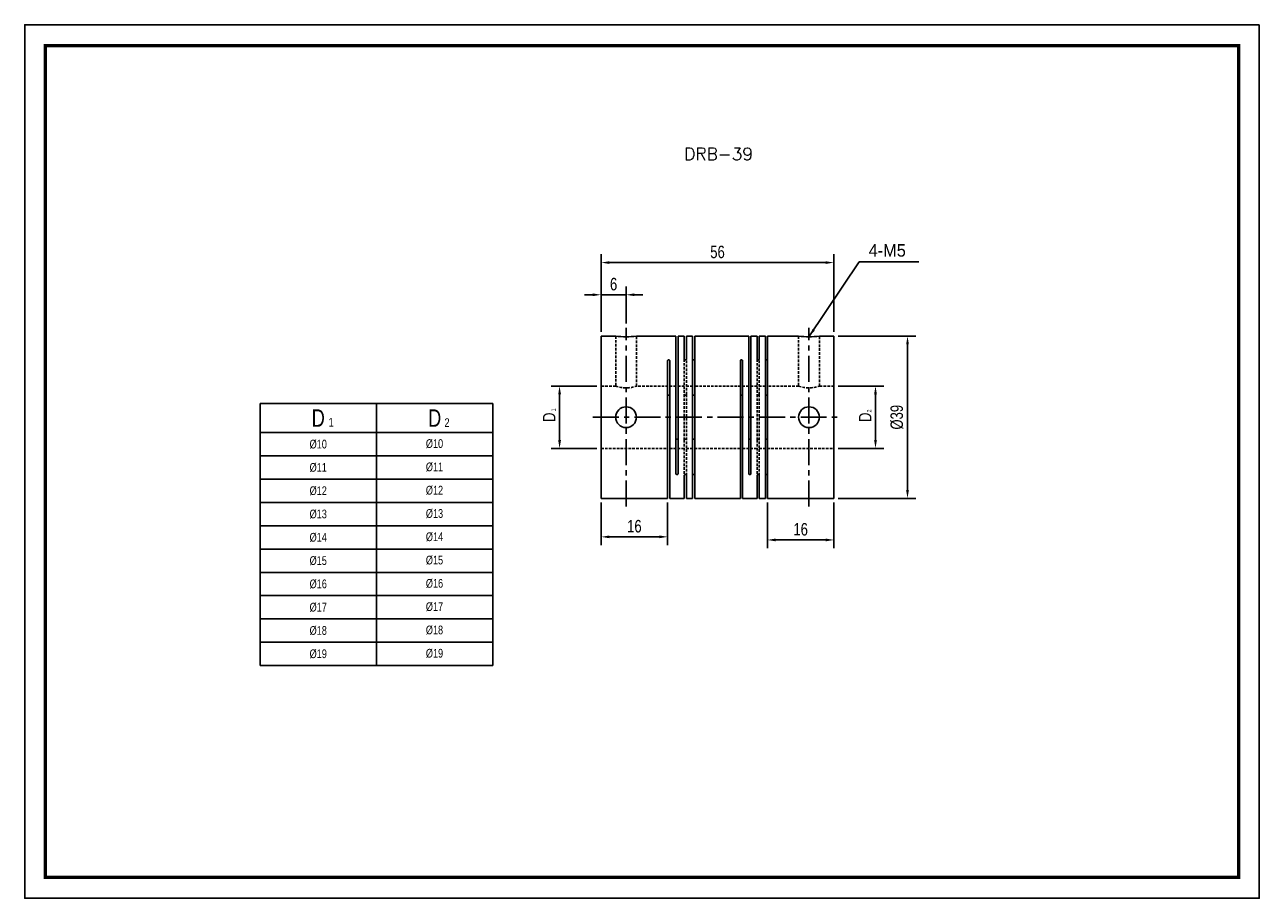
# Model space of a CAD drawing. Header units: millimetres. Extents: x 0 to 297, y 0 to 210.
import ezdxf

# ---------------------------------------------------------------- set-up
doc = ezdxf.new("R2010")
doc.units = ezdxf.units.MM
doc.header["$LTSCALE"] = 5
for name, pattern in [('CENTER', [2, 1.25, -0.25, 0.25, -0.25]), ('DASHED', [0.75, 0.5, -0.25]), ('HIDDEN2', [0.1875, 0.125, -0.0625])]:
    doc.linetypes.add(name, pattern=pattern)
doc.layers.get('0').update_dxf_attribs({"linetype": 'CONTINUOUS'})
doc.layers.get('Defpoints').update_dxf_attribs({"linetype": 'CONTINUOUS'})
for name, color, linetype in [('BM', 2, 'CONTINUOUS'), ('CT', 1, 'CENTER'), ('D', 7, 'CONTINUOUS'), ('DIM', 7, 'CONTINUOUS'), ('HD', 4, 'DASHED')]:
    doc.layers.add(name, color=color, linetype=linetype)
doc.styles.add('H', font='txt.shx')
doc.styles.get("Standard").update_dxf_attribs({"font": 'Gulim.ttf', "width": 0.8, "height": 3})
doc.dimstyles.new('LIM', dxfattribs={"dimtxt": 2, "dimasz": 2, "dimexe": 2, "dimexo": 1, "dimgap": 1, "dimtad": 1, "dimdec": 3, "dimzin": 9, "dimdsep": 46, "dimtxsty": 'Standard', "dimcen": 3, "dimclrd": 1, "dimclre": 1, "dimadec": 0, "dimazin": 0, "dimtfac": 1, "dimtdec": 3, "dimtmove": 0, "dimatfit": 3, "dimfxl": 0, "dimtolj": 1, "dimtzin": 0, "dimarcsym": 0})

# ---------------------------------------------------------------- blocks, each defined once
blk = doc.blocks.new('*D75')
at = {"layer": 'Defpoints', "color": 0}
for p in [(194.67, 152.82), (138.67, 135.14), (194.67, 135.14)]:
    blk.add_point(p, dxfattribs=at)
at = {"layer": 'DIM', "color": 1, "lineweight": -2}
for p, q in [((138.67, 136.14), (138.67, 154.82)), ((194.67, 136.14), (194.67, 154.82)), ((140.67, 152.82), (192.67, 152.82))]:
    blk.add_line(p, q, dxfattribs=at)
at = {"layer": 'DIM', "color": 1}
for points in [[(140.67, 153.15), (140.67, 152.49), (138.67, 152.82)], [(192.67, 153.15), (192.67, 152.49), (194.67, 152.82)]]:
    blk.add_solid(points, dxfattribs=at)
at = {"layer": 'DIM', "color": 0, "insert": (166.67, 155.36), "char_height": 3, "attachment_point": 5}
blk.add_mtext('\\A1;56', dxfattribs=at)
blk = doc.blocks.new('*D76')
at = {"layer": 'Defpoints', "color": 0}
for p in [(138.67, 96.14), (154.67, 96.14), (154.67, 86.89)]:
    blk.add_point(p, dxfattribs=at)
at = {"layer": 'DIM', "color": 1, "lineweight": -2}
for p, q in [((138.67, 95.14), (138.67, 84.89)), ((154.67, 95.14), (154.67, 84.89)), ((140.67, 86.89), (152.67, 86.89))]:
    blk.add_line(p, q, dxfattribs=at)
at = {"layer": 'DIM', "color": 1}
for points in [[(140.67, 87.22), (140.67, 86.55), (138.67, 86.89)], [(152.67, 87.22), (152.67, 86.55), (154.67, 86.89)]]:
    blk.add_solid(points, dxfattribs=at)
at = {"layer": 'DIM', "color": 0, "insert": (146.67, 89.43), "char_height": 3, "attachment_point": 5}
blk.add_mtext('\\A1;16', dxfattribs=at)
blk = doc.blocks.new('*D77')
at = {"layer": 'Defpoints', "color": 0}
for p in [(128.67, 123.14), (138.67, 123.14), (138.67, 108.14)]:
    blk.add_point(p, dxfattribs=at)
at = {"layer": 'DIM', "color": 1, "lineweight": -2}
for p, q in [((137.67, 123.14), (126.67, 123.14)), ((128.67, 110.14), (128.67, 121.14)), ((137.67, 108.14), (126.67, 108.14))]:
    blk.add_line(p, q, dxfattribs=at)
at = {"layer": 'DIM', "color": 1}
for points in [[(128.34, 121.14), (129.01, 121.14), (128.67, 123.14)], [(128.34, 110.14), (129.01, 110.14), (128.67, 108.14)]]:
    blk.add_solid(points, dxfattribs=at)
at = {"layer": 'DIM', "color": 0, "insert": (126.17, 115.64), "char_height": 3, "attachment_point": 5, "rotation": 90}
blk.add_mtext('\\A1;D', dxfattribs=at)
blk = doc.blocks.new('*D78')
at = {"layer": 'Defpoints', "color": 0}
for p in [(138.67, 145.08), (144.67, 137.14), (138.67, 135.14)]:
    blk.add_point(p, dxfattribs=at)
at = {"layer": 'DIM', "color": 1, "lineweight": -2}
for p, q in [((138.67, 136.14), (138.67, 147.08)), ((144.67, 138.14), (144.67, 147.08)), ((136.67, 145.08), (134.67, 145.08)), ((144.67, 145.08), (138.67, 145.08)), ((146.67, 145.08), (148.67, 145.08))]:
    blk.add_line(p, q, dxfattribs=at)
at = {"layer": 'DIM', "color": 1}
for points in [[(136.67, 145.41), (136.67, 144.75), (138.67, 145.08)], [(146.67, 145.41), (146.67, 144.75), (144.67, 145.08)]]:
    blk.add_solid(points, dxfattribs=at)
at = {"layer": 'DIM', "color": 0, "insert": (141.67, 147.62), "char_height": 3, "attachment_point": 5}
blk.add_mtext('\\A1;6', dxfattribs=at)
blk = doc.blocks.new('*D79')
at = {"layer": 'Defpoints', "color": 0}
for p in [(178.67, 96.14), (194.67, 96.14), (194.67, 86.14)]:
    blk.add_point(p, dxfattribs=at)
at = {"layer": 'DIM', "color": 1, "lineweight": -2}
for p, q in [((178.67, 95.14), (178.67, 84.14)), ((194.67, 95.14), (194.67, 84.14)), ((180.67, 86.14), (192.67, 86.14))]:
    blk.add_line(p, q, dxfattribs=at)
at = {"layer": 'DIM', "color": 1}
for points in [[(180.67, 86.48), (180.67, 85.81), (178.67, 86.14)], [(192.67, 86.48), (192.67, 85.81), (194.67, 86.14)]]:
    blk.add_solid(points, dxfattribs=at)
at = {"layer": 'DIM', "color": 0, "insert": (186.67, 88.69), "char_height": 3, "attachment_point": 5}
blk.add_mtext('\\A1;16', dxfattribs=at)
blk = doc.blocks.new('*D80')
at = {"layer": 'Defpoints', "color": 0}
for p in [(194.67, 135.14), (212.37, 135.14), (194.67, 96.14)]:
    blk.add_point(p, dxfattribs=at)
at = {"layer": 'DIM', "color": 1, "lineweight": -2}
for p, q in [((195.67, 135.14), (214.37, 135.14)), ((212.37, 98.14), (212.37, 133.14)), ((195.67, 96.14), (214.37, 96.14))]:
    blk.add_line(p, q, dxfattribs=at)
at = {"layer": 'DIM', "color": 1}
for points in [[(212.04, 133.14), (212.7, 133.14), (212.37, 135.14)], [(212.04, 98.14), (212.7, 98.14), (212.37, 96.14)]]:
    blk.add_solid(points, dxfattribs=at)
at = {"layer": 'DIM', "color": 0, "insert": (209.83, 115.64), "char_height": 3, "attachment_point": 5, "rotation": 90}
blk.add_mtext('\\A1;%%c39', dxfattribs=at)
blk = doc.blocks.new('*D74')
at = {"layer": 'Defpoints', "color": 0}
for p in [(194.67, 123.14), (204.67, 123.14), (194.67, 108.14)]:
    blk.add_point(p, dxfattribs=at)
at = {"layer": 'DIM', "color": 1, "lineweight": -2}
for p, q in [((195.67, 123.14), (206.67, 123.14)), ((204.67, 110.14), (204.67, 121.14)), ((195.67, 108.14), (206.67, 108.14))]:
    blk.add_line(p, q, dxfattribs=at)
at = {"layer": 'DIM', "color": 1}
for points in [[(204.34, 121.14), (205, 121.14), (204.67, 123.14)], [(204.34, 110.14), (205, 110.14), (204.67, 108.14)]]:
    blk.add_solid(points, dxfattribs=at)
at = {"layer": 'DIM', "color": 0, "insert": (202.17, 115.64), "char_height": 3, "attachment_point": 5, "rotation": 90}
blk.add_mtext('\\A1;D', dxfattribs=at)

msp = doc.modelspace()

# ---------------------------------------------------------------- linework, layer by layer
for p, q in [((56.6145, 118.9479), (56.6145, 55.9479)), ((56.6145, 118.9479), (112.6145, 118.9479)), ((112.6145, 118.9479), (112.6145, 55.9479)), ((56.6145, 55.9479), (112.6145, 55.9479))]:
    msp.add_line(p, q)
at = {"color": 4}
for p, q in [((84.6145, 118.9479), (84.6145, 55.9479)), ((56.6145, 111.9479), (112.6145, 111.9479))]:
    msp.add_line(p, q, dxfattribs=at)
at = {"color": 1}
for p, q in [((56.6145, 106.3479), (112.6145, 106.3479)), ((56.6145, 100.7479), (112.6145, 100.7479)), ((56.6145, 95.1479), (112.6145, 95.1479)), ((56.6145, 89.5479), (112.6145, 89.5479)), ((56.6145, 83.9479), (112.6145, 83.9479)), ((56.6145, 78.3479), (112.6145, 78.3479)), ((56.6145, 72.7479), (112.6145, 72.7479)), ((56.6145, 67.1479), (112.6145, 67.1479)), ((56.6145, 61.5479), (112.6145, 61.5479))]:
    msp.add_line(p, q, dxfattribs=at)
msp.add_lwpolyline([(297, 210), (0, 210), (0, 0), (297, 0)], close=True)
msp.add_lwpolyline([(292, 205, 0.8, 0.8, 0), (5, 205, 0.8, 0.8, 0), (5, 5, 0.8, 0.8, 0), (292, 5, 0.8, 0.8, 0)], format="xyseb", close=True)
at = {"layer": 'BM', "linetype": 'Continuous'}
for p, q in [((138.6728, 96.1447), (138.6728, 135.1447)), ((142.1807, 135.1447), (138.6728, 135.1447)), ((156.6728, 135.1447), (147.1728, 135.1447)), ((156.6728, 135.1447), (156.6728, 102.0341)), ((157.1728, 135.1447), (157.1728, 102.0341)), ((158.6728, 135.1447), (157.1728, 135.1447)), ((158.6728, 135.1447), (158.6728, 129.609)), ((159.1728, 135.1447), (159.1728, 129.609)), ((160.6728, 135.1447), (159.1728, 135.1447)), ((160.6728, 135.1447), (160.6728, 96.1447)), ((174.1728, 135.1447), (161.1728, 135.1447)), ((161.1728, 135.1447), (161.1728, 96.1447)), ((174.1728, 135.1447), (174.1728, 102.0341)), ((174.6728, 135.1447), (174.6728, 102.0341)), ((176.1728, 135.1447), (174.6728, 135.1447)), ((176.1728, 135.1447), (176.1728, 129.609)), ((176.6728, 135.1447), (176.6728, 129.609)), ((178.1728, 135.1447), (176.6728, 135.1447)), ((178.1728, 135.1447), (178.1728, 96.1447)), ((178.6728, 135.1447), (178.6728, 96.1447)), ((186.1807, 135.1447), (178.6728, 135.1447)), ((194.6728, 135.1447), (191.1728, 135.1447)), ((194.6728, 96.1447), (194.6728, 135.1447)), ((154.6728, 96.1447), (154.6728, 129.2554)), ((155.1728, 96.1447), (155.1728, 129.2554)), ((172.1728, 96.1447), (172.1728, 129.2554)), ((172.6728, 96.1447), (172.6728, 129.2554)), ((158.6728, 101.6805), (158.6728, 96.1447)), ((159.1728, 101.6805), (159.1728, 96.1447)), ((176.1728, 101.6805), (176.1728, 96.1447)), ((176.6728, 101.6805), (176.6728, 96.1447)), ((138.6728, 96.1447), (154.6728, 96.1447)), ((155.1728, 96.1447), (158.6728, 96.1447)), ((159.1728, 96.1447), (160.6728, 96.1447)), ((161.1728, 96.1447), (172.1728, 96.1447)), ((172.6728, 96.1447), (176.1728, 96.1447)), ((176.6728, 96.1447), (178.1728, 96.1447)), ((178.6728, 96.1447), (194.6728, 96.1447))]:
    msp.add_line(p, q, dxfattribs=at)
for centre in [(144.6728, 115.6447), (188.6728, 115.6447)]:
    msp.add_circle(centre, 2.5, dxfattribs=at)
for centre in [(144.6728, 154.4898), (188.6728, 154.4898)]:
    msp.add_arc(centre, 19.5059, 262.636371, 277.363629, dxfattribs=at)
for points, knots in [([(154.6728, 129.2554), (154.6728, 129.2754), (154.6776, 129.2957), (154.6869, 129.3145), (154.6962, 129.3334), (154.7101, 129.3513), (154.7276, 129.3668), (154.7451, 129.3823), (154.7666, 129.3959), (154.7903, 129.4064), (154.814, 129.4169), (154.8406, 129.4247), (154.8679, 129.429), (154.8859, 129.4319), (154.9044, 129.4333), (154.9228, 129.4333), (154.9508, 129.4333), (154.9792, 129.4299), (155.0056, 129.4233), (155.032, 129.4168), (155.0571, 129.4069), (155.079, 129.3945), (155.1008, 129.3821), (155.12, 129.3669), (155.1348, 129.35), (155.1496, 129.3331), (155.1606, 129.3142), (155.1667, 129.2947), (155.1708, 129.2818), (155.1728, 129.2686), (155.1728, 129.2554)], [0, 0, 0, 0, 0.10746775, 0.10746775, 0.10746775, 0.21493589, 0.21493589, 0.21493589, 0.32239923, 0.32239923, 0.32239923, 0.42986465, 0.42986465, 0.42986465, 0.49999996, 0.49999996, 0.49999996, 0.60746831, 0.60746831, 0.60746831, 0.71493668, 0.71493668, 0.71493668, 0.82240431, 0.82240431, 0.82240431, 0.92986877, 0.92986877, 0.92986877, 1, 1, 1, 1]), ([(159.1728, 129.609), (159.1728, 129.5894), (159.168, 129.5696), (159.1587, 129.5511), (159.1495, 129.5326), (159.1355, 129.5149), (159.118, 129.4995), (159.1006, 129.4841), (159.0791, 129.4706), (159.0553, 129.4602), (159.0316, 129.4497), (159.005, 129.442), (158.9777, 129.4376), (158.9597, 129.4348), (158.9412, 129.4333), (158.9228, 129.4333), (158.8948, 129.4333), (158.8665, 129.4367), (158.8401, 129.4433), (158.8137, 129.4498), (158.7885, 129.4597), (158.7666, 129.472), (158.7448, 129.4843), (158.7257, 129.4995), (158.7108, 129.5161), (158.696, 129.5328), (158.6851, 129.5515), (158.6789, 129.5706), (158.6749, 129.5832), (158.6728, 129.5961), (158.6728, 129.609)], [0, 0, 0, 0, 0.10746775, 0.10746775, 0.10746775, 0.21493589, 0.21493589, 0.21493589, 0.32239923, 0.32239923, 0.32239923, 0.42986465, 0.42986465, 0.42986465, 0.49999996, 0.49999996, 0.49999996, 0.60746831, 0.60746831, 0.60746831, 0.71493668, 0.71493668, 0.71493668, 0.82240431, 0.82240431, 0.82240431, 0.92986877, 0.92986877, 0.92986877, 1, 1, 1, 1]), ([(160.6728, 129.609), (160.6728, 129.5894), (160.6776, 129.5696), (160.6869, 129.5511), (160.6962, 129.5326), (160.7101, 129.5149), (160.7276, 129.4995), (160.7451, 129.4841), (160.7666, 129.4706), (160.7903, 129.4602), (160.814, 129.4497), (160.8406, 129.442), (160.8679, 129.4376), (160.8859, 129.4348), (160.9044, 129.4333), (160.9228, 129.4333), (160.9508, 129.4333), (160.9792, 129.4367), (161.0056, 129.4433), (161.032, 129.4498), (161.0571, 129.4597), (161.079, 129.472), (161.1008, 129.4843), (161.12, 129.4995), (161.1348, 129.5161), (161.1496, 129.5328), (161.1606, 129.5515), (161.1667, 129.5706), (161.1708, 129.5832), (161.1728, 129.5961), (161.1728, 129.609)], [0, 0, 0, 0, 0.10746775, 0.10746775, 0.10746775, 0.21493589, 0.21493589, 0.21493589, 0.32239923, 0.32239923, 0.32239923, 0.42986465, 0.42986465, 0.42986465, 0.49999996, 0.49999996, 0.49999996, 0.60746831, 0.60746831, 0.60746831, 0.71493668, 0.71493668, 0.71493668, 0.82240431, 0.82240431, 0.82240431, 0.92986877, 0.92986877, 0.92986877, 1, 1, 1, 1]), ([(172.1728, 129.2554), (172.1728, 129.2754), (172.1776, 129.2957), (172.1869, 129.3145), (172.1962, 129.3334), (172.2101, 129.3513), (172.2276, 129.3668), (172.2451, 129.3823), (172.2666, 129.3959), (172.2903, 129.4064), (172.314, 129.4169), (172.3406, 129.4247), (172.3679, 129.429), (172.3859, 129.4319), (172.4044, 129.4333), (172.4228, 129.4333), (172.4508, 129.4333), (172.4792, 129.4299), (172.5056, 129.4233), (172.532, 129.4168), (172.5571, 129.4069), (172.579, 129.3945), (172.6008, 129.3821), (172.62, 129.3669), (172.6348, 129.35), (172.6496, 129.3331), (172.6606, 129.3142), (172.6667, 129.2947), (172.6708, 129.2818), (172.6728, 129.2686), (172.6728, 129.2554)], [0, 0, 0, 0, 0.10746775, 0.10746775, 0.10746775, 0.21493589, 0.21493589, 0.21493589, 0.32239923, 0.32239923, 0.32239923, 0.42986465, 0.42986465, 0.42986465, 0.49999996, 0.49999996, 0.49999996, 0.60746831, 0.60746831, 0.60746831, 0.71493668, 0.71493668, 0.71493668, 0.82240431, 0.82240431, 0.82240431, 0.92986877, 0.92986877, 0.92986877, 1, 1, 1, 1]), ([(176.6728, 129.609), (176.6728, 129.5894), (176.668, 129.5696), (176.6587, 129.5511), (176.6495, 129.5326), (176.6355, 129.5149), (176.618, 129.4995), (176.6006, 129.4841), (176.5791, 129.4706), (176.5553, 129.4602), (176.5316, 129.4497), (176.505, 129.442), (176.4777, 129.4376), (176.4597, 129.4348), (176.4412, 129.4333), (176.4228, 129.4333), (176.3948, 129.4333), (176.3665, 129.4367), (176.3401, 129.4433), (176.3137, 129.4498), (176.2885, 129.4597), (176.2666, 129.472), (176.2448, 129.4843), (176.2257, 129.4995), (176.2108, 129.5161), (176.196, 129.5328), (176.1851, 129.5515), (176.1789, 129.5706), (176.1749, 129.5832), (176.1728, 129.5961), (176.1728, 129.609)], [0, 0, 0, 0, 0.10746775, 0.10746775, 0.10746775, 0.21493589, 0.21493589, 0.21493589, 0.32239923, 0.32239923, 0.32239923, 0.42986465, 0.42986465, 0.42986465, 0.49999996, 0.49999996, 0.49999996, 0.60746831, 0.60746831, 0.60746831, 0.71493668, 0.71493668, 0.71493668, 0.82240431, 0.82240431, 0.82240431, 0.92986877, 0.92986877, 0.92986877, 1, 1, 1, 1]), ([(178.1728, 129.609), (178.1728, 129.5894), (178.1776, 129.5696), (178.1869, 129.5511), (178.1962, 129.5326), (178.2101, 129.5149), (178.2276, 129.4995), (178.2451, 129.4841), (178.2666, 129.4706), (178.2903, 129.4602), (178.314, 129.4497), (178.3406, 129.442), (178.3679, 129.4376), (178.3859, 129.4348), (178.4044, 129.4333), (178.4228, 129.4333), (178.4508, 129.4333), (178.4792, 129.4367), (178.5056, 129.4433), (178.532, 129.4498), (178.5571, 129.4597), (178.579, 129.472), (178.6008, 129.4843), (178.62, 129.4995), (178.6348, 129.5161), (178.6496, 129.5328), (178.6606, 129.5515), (178.6667, 129.5706), (178.6708, 129.5832), (178.6728, 129.5961), (178.6728, 129.609)], [0, 0, 0, 0, 0.10746775, 0.10746775, 0.10746775, 0.21493589, 0.21493589, 0.21493589, 0.32239923, 0.32239923, 0.32239923, 0.42986465, 0.42986465, 0.42986465, 0.49999996, 0.49999996, 0.49999996, 0.60746831, 0.60746831, 0.60746831, 0.71493668, 0.71493668, 0.71493668, 0.82240431, 0.82240431, 0.82240431, 0.92986877, 0.92986877, 0.92986877, 1, 1, 1, 1]), ([(155.1728, 120.7683), (155.1728, 120.7824), (155.1706, 120.7965), (155.1661, 120.8101), (155.1597, 120.8299), (155.1485, 120.849), (155.1334, 120.8659), (155.1183, 120.8828), (155.099, 120.898), (155.0769, 120.9103), (155.0549, 120.9226), (155.0296, 120.9323), (155.0031, 120.9387), (154.9774, 120.9448), (154.9499, 120.948), (154.9228, 120.948), (154.8948, 120.948), (154.8665, 120.9446), (154.8401, 120.9381), (154.8137, 120.9315), (154.7885, 120.9216), (154.7666, 120.9092), (154.7448, 120.8967), (154.7257, 120.8814), (154.7108, 120.8643), (154.696, 120.8473), (154.6851, 120.8281), (154.6789, 120.8083), (154.6749, 120.7953), (154.6728, 120.7818), (154.6728, 120.7683)], [0, 0, 0, 0, 0.07392694, 0.07392694, 0.07392694, 0.18138604, 0.18138604, 0.18138604, 0.28877138, 0.28877138, 0.28877138, 0.39615764, 0.39615764, 0.39615764, 0.50020263, 0.50020263, 0.50020263, 0.60761625, 0.60761625, 0.60761625, 0.71503012, 0.71503012, 0.71503012, 0.8224389, 0.8224389, 0.8224389, 0.92982631, 0.92982631, 0.92982631, 1, 1, 1, 1]), ([(160.6728, 121.1219), (160.6728, 121.1153), (160.6734, 121.1087), (160.6745, 121.1022), (160.6777, 121.0831), (160.6857, 121.064), (160.698, 121.0466), (160.7102, 121.0291), (160.727, 121.0128), (160.7468, 120.999), (160.7667, 120.9852), (160.7903, 120.9736), (160.8155, 120.9651), (160.8408, 120.9567), (160.8685, 120.9511), (160.8963, 120.949), (160.9241, 120.9469), (160.9528, 120.9482), (160.9801, 120.9527), (161.0073, 120.9573), (161.0338, 120.9652), (161.0574, 120.9758), (161.081, 120.9864), (161.1023, 120.9999), (161.1195, 121.0153), (161.1368, 121.0307), (161.1505, 121.0483), (161.1595, 121.0666), (161.1683, 121.0843), (161.1728, 121.1033), (161.1728, 121.1219)], [0, 0, 0, 0, 0.03657645, 0.03657645, 0.03657645, 0.14404333, 0.14404333, 0.14404333, 0.25141107, 0.25141107, 0.25141107, 0.35875799, 0.35875799, 0.35875799, 0.46612576, 0.46612576, 0.46612576, 0.5735056, 0.5735056, 0.5735056, 0.68088653, 0.68088653, 0.68088653, 0.78826495, 0.78826495, 0.78826495, 0.8956261, 0.8956261, 0.8956261, 1, 1, 1, 1]), ([(172.6728, 120.7683), (172.6728, 120.7689), (172.6728, 120.7695), (172.6728, 120.77), (172.6725, 120.7905), (172.6674, 120.8111), (172.6579, 120.8301), (172.6484, 120.8491), (172.6342, 120.8671), (172.6165, 120.8826), (172.5988, 120.8981), (172.5772, 120.9116), (172.5533, 120.922), (172.5294, 120.9324), (172.5027, 120.9399), (172.4754, 120.9441), (172.4582, 120.9467), (172.4404, 120.948), (172.4228, 120.948), (172.3948, 120.948), (172.3665, 120.9446), (172.3401, 120.9381), (172.3137, 120.9315), (172.2885, 120.9216), (172.2666, 120.9092), (172.2448, 120.8967), (172.2257, 120.8814), (172.2108, 120.8643), (172.196, 120.8473), (172.1851, 120.8281), (172.1789, 120.8083), (172.1749, 120.7953), (172.1728, 120.7818), (172.1728, 120.7683)], [0, 0, 0, 0, 0.00297536, 0.00297536, 0.00297536, 0.11051278, 0.11051278, 0.11051278, 0.21793581, 0.21793581, 0.21793581, 0.3253135, 0.3253135, 0.3253135, 0.43270604, 0.43270604, 0.43270604, 0.49975712, 0.49975712, 0.49975712, 0.60716876, 0.60716876, 0.60716876, 0.71458065, 0.71458065, 0.71458065, 0.82198746, 0.82198746, 0.82198746, 0.9293729, 0.9293729, 0.9293729, 1, 1, 1, 1]), ([(178.6728, 121.1219), (178.6728, 121.1028), (178.668, 121.0833), (178.6587, 121.065), (178.6495, 121.0468), (178.6355, 121.0293), (178.6181, 121.014), (178.6006, 120.9987), (178.5791, 120.9853), (178.5554, 120.9749), (178.5317, 120.9644), (178.5051, 120.9567), (178.4778, 120.9524), (178.4598, 120.9495), (178.4413, 120.948), (178.4228, 120.948), (178.3948, 120.948), (178.3665, 120.9515), (178.3401, 120.958), (178.3137, 120.9645), (178.2885, 120.9744), (178.2666, 120.9866), (178.2448, 120.9989), (178.2257, 121.0139), (178.2108, 121.0305), (178.196, 121.047), (178.1851, 121.0654), (178.1789, 121.0842), (178.1749, 121.0966), (178.1728, 121.1093), (178.1728, 121.1219)], [0, 0, 0, 0, 0.10740436, 0.10740436, 0.10740436, 0.21481134, 0.21481134, 0.21481134, 0.32218596, 0.32218596, 0.32218596, 0.42957456, 0.42957456, 0.42957456, 0.49977241, 0.49977241, 0.49977241, 0.60718077, 0.60718077, 0.60718077, 0.71458938, 0.71458938, 0.71458938, 0.8219929, 0.8219929, 0.8219929, 0.92937506, 0.92937506, 0.92937506, 1, 1, 1, 1]), ([(157.1728, 110.5212), (157.1728, 110.5206), (157.1728, 110.52), (157.1728, 110.5194), (157.1725, 110.499), (157.1674, 110.4784), (157.1579, 110.4594), (157.1484, 110.4404), (157.1342, 110.4224), (157.1165, 110.4068), (157.0988, 110.3913), (157.0772, 110.3779), (157.0533, 110.3675), (157.0294, 110.3571), (157.0027, 110.3495), (156.9754, 110.3454), (156.9582, 110.3428), (156.9404, 110.3414), (156.9228, 110.3414), (156.8948, 110.3414), (156.8665, 110.3448), (156.8401, 110.3514), (156.8137, 110.358), (156.7885, 110.3679), (156.7666, 110.3803), (156.7448, 110.3928), (156.7257, 110.4081), (156.7108, 110.4252), (156.696, 110.4422), (156.6851, 110.4614), (156.6789, 110.4812), (156.6749, 110.4942), (156.6728, 110.5077), (156.6728, 110.5212)], [0, 0, 0, 0, 0.00297536, 0.00297536, 0.00297536, 0.11051278, 0.11051278, 0.11051278, 0.21793581, 0.21793581, 0.21793581, 0.3253135, 0.3253135, 0.3253135, 0.43270604, 0.43270604, 0.43270604, 0.49975712, 0.49975712, 0.49975712, 0.60716876, 0.60716876, 0.60716876, 0.71458065, 0.71458065, 0.71458065, 0.82198746, 0.82198746, 0.82198746, 0.9293729, 0.9293729, 0.9293729, 1, 1, 1, 1]), ([(161.1728, 110.1676), (161.1728, 110.1742), (161.1723, 110.1807), (161.1712, 110.1873), (161.1679, 110.2063), (161.1599, 110.2254), (161.1476, 110.2429), (161.1354, 110.2604), (161.1187, 110.2767), (161.0988, 110.2905), (161.0789, 110.3043), (161.0554, 110.3159), (161.0301, 110.3244), (161.0048, 110.3328), (160.9772, 110.3383), (160.9493, 110.3404), (160.9215, 110.3425), (160.8928, 110.3413), (160.8656, 110.3367), (160.8383, 110.3322), (160.8118, 110.3243), (160.7882, 110.3137), (160.7647, 110.3031), (160.7433, 110.2895), (160.7261, 110.2742), (160.7088, 110.2588), (160.6951, 110.2412), (160.6861, 110.2229), (160.6774, 110.2051), (160.6728, 110.1862), (160.6728, 110.1676)], [0, 0, 0, 0, 0.03657645, 0.03657645, 0.03657645, 0.14404333, 0.14404333, 0.14404333, 0.25141107, 0.25141107, 0.25141107, 0.35875799, 0.35875799, 0.35875799, 0.46612576, 0.46612576, 0.46612576, 0.5735056, 0.5735056, 0.5735056, 0.68088653, 0.68088653, 0.68088653, 0.78826495, 0.78826495, 0.78826495, 0.8956261, 0.8956261, 0.8956261, 1, 1, 1, 1]), ([(174.1728, 110.5212), (174.1728, 110.5206), (174.1728, 110.52), (174.1728, 110.5194), (174.1731, 110.499), (174.1782, 110.4784), (174.1877, 110.4594), (174.1972, 110.4404), (174.2114, 110.4224), (174.2291, 110.4068), (174.2468, 110.3913), (174.2685, 110.3779), (174.2923, 110.3675), (174.3162, 110.3571), (174.3429, 110.3495), (174.3703, 110.3454), (174.3875, 110.3428), (174.4052, 110.3414), (174.4228, 110.3414), (174.4508, 110.3414), (174.4792, 110.3448), (174.5056, 110.3514), (174.532, 110.358), (174.5571, 110.3679), (174.579, 110.3803), (174.6008, 110.3928), (174.62, 110.4081), (174.6348, 110.4252), (174.6496, 110.4422), (174.6606, 110.4614), (174.6667, 110.4812), (174.6708, 110.4942), (174.6728, 110.5077), (174.6728, 110.5212)], [0, 0, 0, 0, 0.00297536, 0.00297536, 0.00297536, 0.11051278, 0.11051278, 0.11051278, 0.21793581, 0.21793581, 0.21793581, 0.3253135, 0.3253135, 0.3253135, 0.43270604, 0.43270604, 0.43270604, 0.49975712, 0.49975712, 0.49975712, 0.60716876, 0.60716876, 0.60716876, 0.71458065, 0.71458065, 0.71458065, 0.82198746, 0.82198746, 0.82198746, 0.9293729, 0.9293729, 0.9293729, 1, 1, 1, 1]), ([(178.1728, 110.1676), (178.1728, 110.1681), (178.1728, 110.1687), (178.1728, 110.1692), (178.1731, 110.1884), (178.1782, 110.2079), (178.1877, 110.2261), (178.1972, 110.2443), (178.2114, 110.2617), (178.2291, 110.2768), (178.2468, 110.292), (178.2685, 110.3052), (178.2923, 110.3155), (178.3162, 110.3258), (178.3429, 110.3333), (178.3703, 110.3375), (178.3875, 110.3401), (178.4052, 110.3414), (178.4228, 110.3414), (178.4508, 110.3414), (178.4792, 110.338), (178.5056, 110.3315), (178.532, 110.3249), (178.5571, 110.3151), (178.579, 110.3028), (178.6008, 110.2906), (178.62, 110.2755), (178.6348, 110.259), (178.6496, 110.2425), (178.6606, 110.2241), (178.6667, 110.2053), (178.6708, 110.1929), (178.6728, 110.1802), (178.6728, 110.1676)], [0, 0, 0, 0, 0.0029767, 0.0029767, 0.0029767, 0.11056267, 0.11056267, 0.11056267, 0.2180342, 0.2180342, 0.2180342, 0.32546037, 0.32546037, 0.32546037, 0.4329014, 0.4329014, 0.4329014, 0.49998274, 0.49998274, 0.49998274, 0.60744362, 0.60744362, 0.60744362, 0.71490474, 0.71490474, 0.71490474, 0.82236078, 0.82236078, 0.82236078, 0.92979544, 0.92979544, 0.92979544, 1, 1, 1, 1]), ([(157.1728, 102.0341), (157.1728, 102.014), (157.168, 101.9938), (157.1587, 101.9749), (157.1495, 101.9561), (157.1355, 101.9382), (157.118, 101.9227), (157.1006, 101.9071), (157.0791, 101.8936), (157.0553, 101.8831), (157.0316, 101.8726), (157.005, 101.8648), (156.9777, 101.8605), (156.9597, 101.8576), (156.9412, 101.8562), (156.9228, 101.8562), (156.8948, 101.8562), (156.8665, 101.8596), (156.8401, 101.8661), (156.8137, 101.8727), (156.7885, 101.8825), (156.7666, 101.8949), (156.7448, 101.9073), (156.7257, 101.9226), (156.7108, 101.9395), (156.696, 101.9564), (156.6851, 101.9753), (156.6789, 101.9948), (156.6749, 102.0076), (156.6728, 102.0209), (156.6728, 102.0341)], [0, 0, 0, 0, 0.10746775, 0.10746775, 0.10746775, 0.21493589, 0.21493589, 0.21493589, 0.32239923, 0.32239923, 0.32239923, 0.42986465, 0.42986465, 0.42986465, 0.49999996, 0.49999996, 0.49999996, 0.60746831, 0.60746831, 0.60746831, 0.71493668, 0.71493668, 0.71493668, 0.82240431, 0.82240431, 0.82240431, 0.92986877, 0.92986877, 0.92986877, 1, 1, 1, 1]), ([(158.6728, 101.6805), (158.6728, 101.7), (158.6776, 101.7199), (158.6869, 101.7384), (158.6962, 101.7569), (158.7101, 101.7746), (158.7276, 101.79), (158.7451, 101.8053), (158.7666, 101.8188), (158.7903, 101.8293), (158.814, 101.8398), (158.8406, 101.8475), (158.8679, 101.8518), (158.8859, 101.8547), (158.9044, 101.8562), (158.9228, 101.8562), (158.9508, 101.8562), (158.9792, 101.8527), (159.0056, 101.8462), (159.032, 101.8396), (159.0571, 101.8298), (159.079, 101.8175), (159.1008, 101.8051), (159.12, 101.79), (159.1348, 101.7733), (159.1496, 101.7567), (159.1606, 101.738), (159.1667, 101.7189), (159.1708, 101.7063), (159.1728, 101.6934), (159.1728, 101.6805)], [0, 0, 0, 0, 0.10746775, 0.10746775, 0.10746775, 0.21493589, 0.21493589, 0.21493589, 0.32239923, 0.32239923, 0.32239923, 0.42986465, 0.42986465, 0.42986465, 0.49999996, 0.49999996, 0.49999996, 0.60746831, 0.60746831, 0.60746831, 0.71493668, 0.71493668, 0.71493668, 0.82240431, 0.82240431, 0.82240431, 0.92986877, 0.92986877, 0.92986877, 1, 1, 1, 1]), ([(161.1728, 101.6805), (161.1728, 101.7), (161.168, 101.7199), (161.1587, 101.7384), (161.1495, 101.7569), (161.1355, 101.7746), (161.118, 101.79), (161.1006, 101.8053), (161.0791, 101.8188), (161.0553, 101.8293), (161.0316, 101.8398), (161.005, 101.8475), (160.9777, 101.8518), (160.9597, 101.8547), (160.9412, 101.8562), (160.9228, 101.8562), (160.8948, 101.8562), (160.8665, 101.8527), (160.8401, 101.8462), (160.8137, 101.8396), (160.7885, 101.8298), (160.7666, 101.8175), (160.7448, 101.8051), (160.7257, 101.79), (160.7108, 101.7733), (160.696, 101.7567), (160.6851, 101.738), (160.6789, 101.7189), (160.6749, 101.7063), (160.6728, 101.6934), (160.6728, 101.6805)], [0, 0, 0, 0, 0.10746775, 0.10746775, 0.10746775, 0.21493589, 0.21493589, 0.21493589, 0.32239923, 0.32239923, 0.32239923, 0.42986465, 0.42986465, 0.42986465, 0.49999996, 0.49999996, 0.49999996, 0.60746831, 0.60746831, 0.60746831, 0.71493668, 0.71493668, 0.71493668, 0.82240431, 0.82240431, 0.82240431, 0.92986877, 0.92986877, 0.92986877, 1, 1, 1, 1]), ([(174.6728, 102.0341), (174.6728, 102.014), (174.668, 101.9938), (174.6587, 101.9749), (174.6495, 101.9561), (174.6355, 101.9382), (174.618, 101.9227), (174.6006, 101.9071), (174.5791, 101.8936), (174.5553, 101.8831), (174.5316, 101.8726), (174.505, 101.8648), (174.4777, 101.8605), (174.4597, 101.8576), (174.4412, 101.8562), (174.4228, 101.8562), (174.3948, 101.8562), (174.3665, 101.8596), (174.3401, 101.8661), (174.3137, 101.8727), (174.2885, 101.8825), (174.2666, 101.8949), (174.2448, 101.9073), (174.2257, 101.9226), (174.2108, 101.9395), (174.196, 101.9564), (174.1851, 101.9753), (174.1789, 101.9948), (174.1749, 102.0076), (174.1728, 102.0209), (174.1728, 102.0341)], [0, 0, 0, 0, 0.10746775, 0.10746775, 0.10746775, 0.21493589, 0.21493589, 0.21493589, 0.32239923, 0.32239923, 0.32239923, 0.42986465, 0.42986465, 0.42986465, 0.49999996, 0.49999996, 0.49999996, 0.60746831, 0.60746831, 0.60746831, 0.71493668, 0.71493668, 0.71493668, 0.82240431, 0.82240431, 0.82240431, 0.92986877, 0.92986877, 0.92986877, 1, 1, 1, 1]), ([(176.1728, 101.6805), (176.1728, 101.7), (176.1776, 101.7199), (176.1869, 101.7384), (176.1962, 101.7569), (176.2101, 101.7746), (176.2276, 101.79), (176.2451, 101.8053), (176.2666, 101.8188), (176.2903, 101.8293), (176.314, 101.8398), (176.3406, 101.8475), (176.3679, 101.8518), (176.3859, 101.8547), (176.4044, 101.8562), (176.4228, 101.8562), (176.4508, 101.8562), (176.4792, 101.8527), (176.5056, 101.8462), (176.532, 101.8396), (176.5571, 101.8298), (176.579, 101.8175), (176.6008, 101.8051), (176.62, 101.79), (176.6348, 101.7733), (176.6496, 101.7567), (176.6606, 101.738), (176.6667, 101.7189), (176.6708, 101.7063), (176.6728, 101.6934), (176.6728, 101.6805)], [0, 0, 0, 0, 0.10746775, 0.10746775, 0.10746775, 0.21493589, 0.21493589, 0.21493589, 0.32239923, 0.32239923, 0.32239923, 0.42986465, 0.42986465, 0.42986465, 0.49999996, 0.49999996, 0.49999996, 0.60746831, 0.60746831, 0.60746831, 0.71493668, 0.71493668, 0.71493668, 0.82240431, 0.82240431, 0.82240431, 0.92986877, 0.92986877, 0.92986877, 1, 1, 1, 1]), ([(178.6728, 101.6805), (178.6728, 101.7), (178.668, 101.7199), (178.6587, 101.7384), (178.6495, 101.7569), (178.6355, 101.7746), (178.618, 101.79), (178.6006, 101.8053), (178.5791, 101.8188), (178.5553, 101.8293), (178.5316, 101.8398), (178.505, 101.8475), (178.4777, 101.8518), (178.4597, 101.8547), (178.4412, 101.8562), (178.4228, 101.8562), (178.3948, 101.8562), (178.3665, 101.8527), (178.3401, 101.8462), (178.3137, 101.8396), (178.2885, 101.8298), (178.2666, 101.8175), (178.2448, 101.8051), (178.2257, 101.79), (178.2108, 101.7733), (178.196, 101.7567), (178.1851, 101.738), (178.1789, 101.7189), (178.1749, 101.7063), (178.1728, 101.6934), (178.1728, 101.6805)], [0, 0, 0, 0, 0.10746775, 0.10746775, 0.10746775, 0.21493589, 0.21493589, 0.21493589, 0.32239923, 0.32239923, 0.32239923, 0.42986465, 0.42986465, 0.42986465, 0.49999996, 0.49999996, 0.49999996, 0.60746831, 0.60746831, 0.60746831, 0.71493668, 0.71493668, 0.71493668, 0.82240431, 0.82240431, 0.82240431, 0.92986877, 0.92986877, 0.92986877, 1, 1, 1, 1])]:
    msp.add_open_spline(points, degree=3, knots=knots, dxfattribs=at)
at = {"layer": 'CT'}
for p, q in [((144.6728, 94.1447), (144.6728, 137.1447)), ((188.6728, 94.1447), (188.6728, 137.1447)), ((136.6728, 115.6447), (196.6728, 115.6447))]:
    msp.add_line(p, q, dxfattribs=at)
at = {"layer": 'HD', "linetype": 'HIDDEN2'}
for p, q in [((142.1728, 135.1447), (142.1728, 123.1447)), ((147.1728, 123.1442), (147.1728, 135.1447)), ((186.1728, 135.1447), (186.1728, 123.1447)), ((191.1728, 123.1442), (191.1728, 135.1447)), ((158.6728, 129.609), (158.6728, 121.1219)), ((159.1728, 121.1219), (159.1728, 129.609)), ((176.1728, 129.609), (176.1728, 121.1219)), ((176.6728, 121.1219), (176.6728, 129.609)), ((142.1728, 123.1447), (138.6728, 123.1447)), ((156.6728, 123.1447), (147.1714, 123.1447)), ((158.6728, 123.1447), (157.1728, 123.1447)), ((160.6728, 123.1447), (159.1728, 123.1447)), ((174.1728, 123.1447), (161.1728, 123.1447)), ((176.1728, 123.1447), (174.6728, 123.1447)), ((178.1728, 123.1447), (176.6728, 123.1447)), ((186.1728, 123.1447), (178.6728, 123.1447)), ((194.6728, 123.1447), (191.1714, 123.1447)), ((158.6728, 121.1219), (158.6728, 110.1676)), ((159.1728, 110.1676), (159.1728, 121.1219)), ((176.1728, 121.1219), (176.1728, 110.1676)), ((176.6728, 110.1676), (176.6728, 121.1219)), ((158.6728, 110.1676), (158.6728, 101.6805)), ((159.1728, 101.6805), (159.1728, 110.1676)), ((176.1728, 110.1676), (176.1728, 101.6805)), ((176.6728, 101.6805), (176.6728, 110.1676)), ((138.6728, 108.1447), (154.6728, 108.1447)), ((155.1728, 108.1447), (158.6728, 108.1447)), ((159.1728, 108.1447), (160.6728, 108.1447)), ((161.1728, 108.1447), (172.1728, 108.1447)), ((172.6728, 108.1447), (176.1728, 108.1447)), ((176.6728, 108.1447), (178.1728, 108.1447)), ((178.6728, 108.1447), (194.6728, 108.1447))]:
    msp.add_line(p, q, dxfattribs=at)
for centre in [(144.6728, 130.2284), (188.6728, 130.2284)]:
    msp.add_arc(centre, 7.5118, 250.560696, 289.439302, dxfattribs=at)
for points, knots in [([(159.1728, 121.1219), (159.1728, 121.1213), (159.1728, 121.1208), (159.1728, 121.1203), (159.1725, 121.1011), (159.1674, 121.0816), (159.1579, 121.0634), (159.1484, 121.0452), (159.1342, 121.0278), (159.1165, 121.0127), (159.0988, 120.9975), (159.0772, 120.9842), (159.0533, 120.974), (159.0294, 120.9637), (159.0027, 120.9561), (158.9754, 120.952), (158.9582, 120.9494), (158.9404, 120.948), (158.9228, 120.948), (158.8948, 120.948), (158.8665, 120.9515), (158.8401, 120.958), (158.8137, 120.9645), (158.7885, 120.9744), (158.7666, 120.9866), (158.7448, 120.9989), (158.7257, 121.0139), (158.7108, 121.0305), (158.696, 121.047), (158.6851, 121.0654), (158.6789, 121.0842), (158.6749, 121.0966), (158.6728, 121.1093), (158.6728, 121.1219)], [0, 0, 0, 0, 0.00297536, 0.00297536, 0.00297536, 0.11051278, 0.11051278, 0.11051278, 0.21793581, 0.21793581, 0.21793581, 0.3253135, 0.3253135, 0.3253135, 0.43270604, 0.43270604, 0.43270604, 0.49975712, 0.49975712, 0.49975712, 0.60716876, 0.60716876, 0.60716876, 0.71458065, 0.71458065, 0.71458065, 0.82198746, 0.82198746, 0.82198746, 0.9293729, 0.9293729, 0.9293729, 1, 1, 1, 1]), ([(176.1728, 121.1219), (176.1728, 121.1153), (176.1734, 121.1087), (176.1745, 121.1022), (176.1777, 121.0831), (176.1857, 121.064), (176.198, 121.0466), (176.2102, 121.0291), (176.227, 121.0128), (176.2468, 120.999), (176.2667, 120.9852), (176.2903, 120.9736), (176.3155, 120.9651), (176.3408, 120.9567), (176.3685, 120.9511), (176.3963, 120.949), (176.4241, 120.9469), (176.4528, 120.9482), (176.4801, 120.9527), (176.5073, 120.9573), (176.5338, 120.9652), (176.5574, 120.9758), (176.581, 120.9864), (176.6023, 120.9999), (176.6195, 121.0153), (176.6368, 121.0307), (176.6505, 121.0483), (176.6595, 121.0666), (176.6683, 121.0843), (176.6728, 121.1033), (176.6728, 121.1219)], [0, 0, 0, 0, 0.03657645, 0.03657645, 0.03657645, 0.14404333, 0.14404333, 0.14404333, 0.25141107, 0.25141107, 0.25141107, 0.35875799, 0.35875799, 0.35875799, 0.46612576, 0.46612576, 0.46612576, 0.5735056, 0.5735056, 0.5735056, 0.68088653, 0.68088653, 0.68088653, 0.78826495, 0.78826495, 0.78826495, 0.8956261, 0.8956261, 0.8956261, 1, 1, 1, 1]), ([(158.6728, 110.1676), (158.6728, 110.1681), (158.6728, 110.1687), (158.6728, 110.1692), (158.6731, 110.1884), (158.6782, 110.2079), (158.6877, 110.2261), (158.6972, 110.2443), (158.7114, 110.2617), (158.7291, 110.2768), (158.7468, 110.292), (158.7685, 110.3052), (158.7923, 110.3155), (158.8162, 110.3258), (158.8429, 110.3333), (158.8703, 110.3375), (158.8875, 110.3401), (158.9052, 110.3414), (158.9228, 110.3414), (158.9508, 110.3414), (158.9792, 110.338), (159.0056, 110.3315), (159.032, 110.3249), (159.0571, 110.3151), (159.079, 110.3028), (159.1008, 110.2906), (159.12, 110.2755), (159.1348, 110.259), (159.1496, 110.2425), (159.1606, 110.2241), (159.1667, 110.2053), (159.1708, 110.1929), (159.1728, 110.1802), (159.1728, 110.1676)], [0, 0, 0, 0, 0.00297536, 0.00297536, 0.00297536, 0.11051278, 0.11051278, 0.11051278, 0.21793581, 0.21793581, 0.21793581, 0.3253135, 0.3253135, 0.3253135, 0.43270604, 0.43270604, 0.43270604, 0.49975712, 0.49975712, 0.49975712, 0.60716876, 0.60716876, 0.60716876, 0.71458065, 0.71458065, 0.71458065, 0.82198746, 0.82198746, 0.82198746, 0.9293729, 0.9293729, 0.9293729, 1, 1, 1, 1]), ([(176.6728, 110.1676), (176.6728, 110.1742), (176.6723, 110.1807), (176.6712, 110.1873), (176.6679, 110.2063), (176.6599, 110.2254), (176.6476, 110.2429), (176.6354, 110.2604), (176.6187, 110.2767), (176.5988, 110.2905), (176.5789, 110.3043), (176.5554, 110.3159), (176.5301, 110.3244), (176.5048, 110.3328), (176.4772, 110.3383), (176.4493, 110.3404), (176.4215, 110.3425), (176.3928, 110.3413), (176.3656, 110.3367), (176.3383, 110.3322), (176.3118, 110.3243), (176.2882, 110.3137), (176.2647, 110.3031), (176.2433, 110.2895), (176.2261, 110.2742), (176.2088, 110.2588), (176.1951, 110.2412), (176.1861, 110.2229), (176.1774, 110.2051), (176.1728, 110.1862), (176.1728, 110.1676)], [0, 0, 0, 0, 0.03657645, 0.03657645, 0.03657645, 0.14404333, 0.14404333, 0.14404333, 0.25141107, 0.25141107, 0.25141107, 0.35875799, 0.35875799, 0.35875799, 0.46612576, 0.46612576, 0.46612576, 0.5735056, 0.5735056, 0.5735056, 0.68088653, 0.68088653, 0.68088653, 0.78826495, 0.78826495, 0.78826495, 0.8956261, 0.8956261, 0.8956261, 1, 1, 1, 1])]:
    msp.add_open_spline(points, degree=3, knots=knots, dxfattribs=at)

# ---------------------------------------------------------------- texts
at = {"color": 0}
for s, insert, char_height, width, attachment_point in [('D', (70.6145, 115.4479), 4.2, 28, 5), ('D', (98.6145, 115.4479), 4.2, 28, 5), ('1', (73.1104, 115.4727), 2.1, 6.3, 1), ('2', (100.9807, 115.3923), 2.1, 3.36, 1), ('%%c10', (70.6145, 109.1479), 2.1, 28, 5), ('%%c10', (98.5798, 109.267), 2.1, 28, 5), ('%%c11', (70.6145, 103.5479), 2.1, 28, 5), ('%%c11', (98.5798, 103.667), 2.1, 28, 5), ('%%c12', (70.6145, 97.9479), 2.1, 28, 5), ('%%c12', (98.5798, 98.067), 2.1, 28, 5), ('%%c13', (70.6145, 92.3479), 2.1, 28, 5), ('%%c13', (98.5798, 92.467), 2.1, 28, 5), ('%%c14', (70.6145, 86.7479), 2.1, 28, 5), ('%%c14', (98.5798, 86.867), 2.1, 28, 5), ('%%c15', (70.6145, 81.1479), 2.1, 28, 5), ('%%c15', (98.5798, 81.267), 2.1, 28, 5), ('%%c16', (70.6145, 75.5479), 2.1, 28, 5), ('%%c16', (98.5798, 75.667), 2.1, 28, 5), ('%%c17', (70.6145, 69.9479), 2.1, 28, 5), ('%%c17', (98.5798, 70.067), 2.1, 28, 5), ('%%c18', (70.6145, 64.3479), 2.1, 28, 5), ('%%c18', (98.5798, 64.467), 2.1, 28, 5), ('%%c19', (70.6145, 58.7479), 2.1, 28, 5), ('%%c19', (98.5798, 58.867), 2.1, 28, 5)]:
    msp.add_mtext(s, dxfattribs=dict(at, insert=insert, char_height=char_height, width=width, attachment_point=attachment_point))
at = {"layer": 'D', "insert": (158.6325, 180.4333), "char_height": 3, "attachment_point": 1, "style": 'H'}
msp.add_mtext('DRB-39', dxfattribs=at)
at = {"layer": 'DIM'}
msp.add_text('4-M5', height=3, dxfattribs=at).set_placement((203.0295, 154.2459))
at = {"layer": 'DIM', "char_height": 1, "attachment_point": 1, "rotation": 90}
for s, insert, width in [('1', (126.6967, 117.0639), 24.8), ('2', (202.6549, 116.7945), 20.6)]:
    msp.add_mtext(s, dxfattribs=dict(at, insert=insert, width=width))

# ---------------------------------------------------------------- dimensions: what is measured, and where the dimension line sits
at = {"layer": 'DIM'}
for base, p1, p2, picture, middle in [((194.6728, 152.8198), (138.6728, 135.1447), (194.6728, 135.1447), '*D75', (166.6728, 155.3577)), ((138.6728, 145.0801), (144.6728, 137.1447), (138.6728, 135.1447), '*D78', (141.6728, 147.618)), ((154.6728, 86.8858), (138.6728, 96.1447), (154.6728, 96.1447), '*D76', (146.6728, 89.4278)), ((194.6728, 86.1447), (178.6728, 96.1447), (194.6728, 96.1447), '*D79', (186.6728, 88.6867))]:
    dim = msp.add_linear_dim(base=base, p1=p1, p2=p2, dimstyle='LIM', dxfattribs=at)
    dim.commit()
    dim.dimension.update_dxf_attribs({"geometry": picture, "text_midpoint": middle})
for base, p1, p2, text, picture, middle in [((212.3706, 135.1447), (194.6728, 96.1447), (194.6728, 135.1447), '%%c<>', '*D80', (209.8326, 115.6447)), ((128.6728, 123.1447), (138.6728, 108.1447), (138.6728, 123.1447), 'D', '*D77', (126.1708, 115.6447)), ((204.6697, 123.1447), (194.6728, 108.1447), (194.6728, 123.1447), 'D', '*D74', (202.1677, 115.6447))]:
    dim = msp.add_linear_dim(base=base, p1=p1, p2=p2, angle=90, text=text, dimstyle='LIM', dxfattribs=at)
    dim.commit()
    dim.dimension.update_dxf_attribs({"geometry": picture, "text_midpoint": middle})

# ---------------------------------------------------------------- leaders
msp.add_leader([(188.6728, 134.9839), (200.7253, 153.0087), (215.1313, 153.0087)], dimstyle='LIM', override={"dimgap": 1, "dimtad": 0}, dxfattribs=at)

doc.saveas('drawing.dxf')
